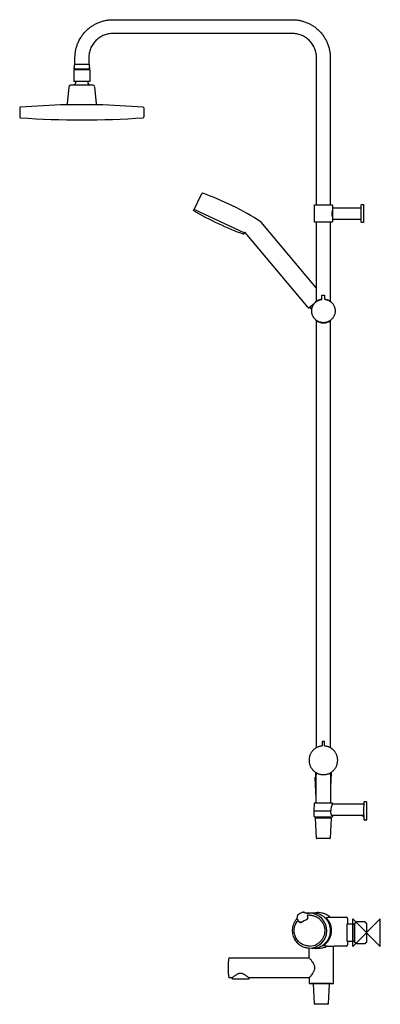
# Model space of a CAD drawing. Header units: millimetres. Extents: x -503 to 20, y -104 to 1324.
import ezdxf

# ---------------------------------------------------------------- set-up
doc = ezdxf.new("R2010")
doc.units = ezdxf.units.MM
doc.header["$MEASUREMENT"] = 0
doc.layers.add('ORIGIN', color=6, linetype='Continuous')
doc.layers.add('PLANNING', color=1, linetype='Continuous')

# ---------------------------------------------------------------- blocks, each defined once
blk = doc.blocks.new('731305-0011DB_r')
at = {"layer": 'ORIGIN'}
blk.add_lwpolyline([(-20, 20), (20, -20), (20, 20), (-20, -20), (-20, 20)], dxfattribs=at)
at = {"layer": 'PLANNING'}
for p, q in [((-424, 1250.9), (-424, 1233.9)), ((-401, 1250.9), (-401.1, 1233.9)), ((-401.1, 1233.9), (-424.1, 1233.9)), ((-250.5, 1046.5), (-238.8, 1071.5)), ((-249.4, 1048.7), (-176.9, 1014.9)), ((-72.5, 934.7), (-152.6, 1030.2)), ((-176.8, 1015), (-177.9, 1012.7)), ((-84.4, 906.2), (-176, 1015.2)), ((-75.5, 912.4), (-83, 906.1)), ((-75.7, 187.5), (-76.1, 176.6)), ((-49.8, 188), (-75.2, 188)), ((-4.6, 186.6), (-48.3, 186.6)), ((-4, 176.6), (-3.5, 189.6)), ((-3, 190.1), (-0.5, 190.1)), ((-76.1, 176.6), (-51.9, 176.6)), ((-75.8, 176.6), (-76, 176.4)), ((-76, 168.3), (-76, 176.4)), ((-3.5, 163.6), (-4, 176.6)), ((-76, 168.3), (-75.8, 168.1)), ((-75.8, 168.1), (-49.2, 168.1)), ((-72.5, 137), (-74, 166)), ((-73.5, 166.5), (-51.5, 166.5)), ((-72.6, 166.5), (-72.6, 168.1)), ((-51, 166), (-52.5, 137)), ((-52.4, 168.1), (-52.4, 166.5)), ((-4.7, 169.8), (-50.3, 169.8)), ((-49.2, 168.1), (-49, 168.3)), ((-49, 168.3), (-49, 169.8)), ((-6.2, 169.8), (-6.2, 169.2)), ((-6.2, 169.2), (-5.6, 169.8)), ((-0.5, 163.1), (-3, 163.1)), ((-53, 136.5), (-72, 136.5)), ((-92, 29.8), (-90.9, 29.8)), ((-88.8, 28.7), (-87.7, 28.7)), ((-87.4, 28.7), (-85.1, 28.7)), ((-98.1, 16.2), (-100.6, 21.1)), ((-100.6, 20.3), (-100.2, 20.3)), ((-98.9, 17.3), (-98.6, 17.3)), ((-97.9, 16), (-97.8, 15.8)), ((-95.7, 15.3), (-96.5, 15.3)), ((-84.9, 23), (-85.7, 24.5)), ((-79.2, 28.5), (-84.2, 28.1)), ((-50.3, 22.3), (-29.2, 22.3)), ((-27.7, 20.8), (-27.7, 12.4)), ((-17, 14), (-16.5, 14.5)), ((-16.5, 14.5), (-15.5, 14.5)), ((-15.5, 14.5), (-14.7, 16)), ((-2.4, 16), (-14.6, 16)), ((-2.3, 16), (-1.5, 14.5)), ((-1.5, 14.4), (-1.5, 14.5)), ((-1.5, 14.5), (-0.5, 14.5)), ((-0.5, 14.5), (0, 14)), ((-0.5, 14.5), (-0.5, 14.4)), ((-28.5, 12.4), (-28.5, -12.4)), ((-17.5, 12.4), (-28.5, 12.4)), ((-17.5, -12.4), (-17.5, 12.4)), ((-17, -14), (-17, 13.9)), ((0, 14), (0, -14)), ((-28.5, -12.4), (-17.5, -12.4)), ((-27.7, -12.4), (-27.7, -17)), ((-16.5, -14.5), (-17, -14)), ((0, -14), (-0.5, -14.5)), ((-84.4, -22.1), (-79.2, -22.5)), ((-83, -36.5), (-83, -22.2)), ((-74.7, -22.6), (-74.7, -22.6)), ((-74.5, -22.7), (-74.6, -22.7)), ((-73.8, -22.8), (-74, -22.8)), ((-73.6, -22.8), (-73.8, -22.8)), ((-73.5, -22.8), (-73.6, -22.8)), ((-73.3, -22.8), (-73.5, -22.8)), ((-48, -73.7), (-48, -19.3)), ((-29.2, -19.3), (-46.7, -19.3)), ((-15.5, -14.5), (-16.5, -14.5)), ((-14.7, -15.9), (-15.5, -14.5)), ((-2.4, -16), (-14.6, -16)), ((-1.5, -14.5), (-2.3, -15.9)), ((-0.5, -14.5), (-1.5, -14.5)), ((-199.5, -36.5), (-83, -36.5)), ((-194.6, -65.5), (-199.5, -65.5)), ((-194.4, -67.3), (-194.4, -65.3)), ((-170.6, -67.3), (-194.4, -67.3)), ((-170.6, -65.3), (-170.6, -67.3)), ((-83, -65.5), (-170.4, -65.5)), ((-83, -65.5), (-83, -73.7)), ((-83, -73.7), (-48, -73.7)), ((-80.1, -73.8), (-80.2, -73.7)), ((-50.9, -73.8), (-80.1, -73.8)), ((-75.5, -103.3), (-76.9, -74.3)), ((-54, -74.3), (-55.5, -103.3)), ((-50.8, -73.7), (-50.9, -73.8)), ((-56, -103.8), (-75, -103.8))]:
    blk.add_line(p, q, dxfattribs=at)
for points in [[(-401, 1250.9), (-424, 1250.9)], [(-396.5, 1228.9), (-428.8, 1228.9)], [(-421.5, 1231.5), (-421.5, 1233.9)], [(-403.6, 1231.5), (-403.6, 1233.9)], [(-431.3, 1226.6), (-433.6, 1201.6)], [(-394, 1226.6), (-391.7, 1201.6)], [(-390.3, 1200.3), (-435.1, 1200.3)], [(-502.6, 1195.7), (-502.6, 1182.6)], [(-322.8, 1195.7), (-322.7, 1182.6)], [(-81.9, 906.3), (-81.9, 907.1)]]:
    blk.add_lwpolyline(points, dxfattribs=at)
for centre, radius, start, end in [((-422.3, 1251.6), 0.8, 89.2962, 238.6043), ((-402.8, 1251.6), 0.8, 301.3957, 90.7038), ((-428.8, 1226.4), 2.5, 89.9515, 174.9679), ((-417.1, 1226), 7, 128.2779, 155.7056), ((-407.9, 1226), 7, 24.2944, 51.7221), ((-396.5, 1226.4), 2.5, 5.0321, 90.0485), ((-412.7, 161.6), 1038.9, 91.2358, 94.9148), ((-435.1, 1201.8), 1.5, 271.4818, 354.4078), ((-412.7, 161.6), 1038.9, 91.2354, 91.2358), ((-390.2, 1201.8), 1.5, 185.5922, 268.5182), ((-412.7, 161.6), 1038.9, 85.0852, 88.7646), ((-501.6, 1195.7), 1, 94.9146, 179.9209), ((-323.8, 1195.7), 1, 0.0792, 85.0854), ((-501.5, 1182.7), 1.07, 179.9207, 265.9151), ((-412.7, 2427), 1248.6, 265.9151, 274.0849), ((-323.8, 1182.7), 1.07, 274.0849, 0.0794), ((-237.9, 1071.1), 1, 70.6962, 155.0002), ((-367.7, 700.3), 393.9, 56.9626, 70.6962), ((10.9, 1512.3), 534.1, 240.705, 249.295), ((-153.8, 1029.1), 1.63, 43.277, 61.3789), ((-176.3, 1014.8), 0.552, 47.6881, 162.6953), ((-83.7, 906.8), 1, 220, 309.9973), ((-75.4, 187.7), 0.302, 133.9702, 152.3798), ((-75.2, 187.6), 0.493, 152.9471, 164.7636), ((-75.2, 187.6), 0.563, 164.7636, 175.376), ((-73.5, 187.4), 2.25, 175.376, 178), ((-75.4, 187.7), 0.298, 115.4721, 134.1779), ((-75.3, 187.5), 0.462, 102.8306, 115.4587), ((-75.3, 187.4), 0.595, 92.9128, 102.9476), ((-75.2, 186.7), 1.33, 89.0819, 93.5296), ((-31.8, 176.5), 20.1, 149.1866, 179.7171), ((-4.6, 187.6), 1, 270, 355.4352), ((-3, 189.6), 0.5, 90, 178), ((-0.5, 189.6), 0.5, 0, 90), ((-73.5, 166), 0.5, 90, 179.9986), ((-51.5, 166), 0.5, 0.0011, 90.0003), ((-3, 163.6), 0.5, 182, 270), ((-0.5, 163.6), 0.5, 270, 0.0432), ((-72, 137), 0.5, 182.8612, 270.005), ((-53, 137), 0.5, 269.9986, 357.1353), ((-82.5, 3.2), 28.3, 110.7123, 126.4215), ((-92, 28.3), 1.48, 90.0004, 110.7123), ((-90.9, 28.3), 1.5, 45.9228, 90.1116), ((-88.1, 31.2), 2.48, 225.9228, 261.2594), ((-87.7, 26.5), 2.16, 80.7827, 89.5672), ((-85.1, 27.5), 1.21, 32.4636, 90.2667), ((-99.6, 21.6), 1.21, 139.8663, 207.8574), ((-100.6, 20), 0.305, 96.724, 137.019), ((-102.4, 24.1), 2.53, 319.8784, 10.3486), ((-98.4, 24.8), 1.51, 126.4215, 190.3732), ((-99.3, 17.1), 0.495, 89.9113, 140.3454), ((-99.3, 17.1), 0.494, 27.9483, 89.9113), ((-96.5, 17), 1.73, 207.8664, 269.8352), ((-96.1, 16.8), 1.98, 208.0417, 266.2136), ((-96.3, 16.8), 1.99, 273.7932, 298.4163), ((-95.7, 17.2), 1.94, 270.001, 296.923), ((-1092, 1857), 2094.4, 298.4163, 298.718), ((-82.7, 3.4), 24.7, 93.9425, 100.0319), ((-85.3, 24.7), 0.5, 96.8521, 208.1289), ((-86.7, 22.1), 2.01, 298.718, 28.0012), ((-82.7, 3.4), 22, 90.0001, 96.8521), ((-82.7, 3.4), 24.7, 89.2314, 93.9426), ((-82.7, 3), 25.2, 269.2314, 89.2314), ((-76.8, 3.1), 26.1, 303.8276, 44.8094), ((-39.6, -105.7), 128.5, 97.912, 98.3532), ((-29.2, 20.8), 1.5, 0.0041, 89.9882), ((-82.7, 2.7), 22.1, 270.0121, 298.5836), ((-77.5, 2.6), 25.1, 266.0896, 298.5671), ((-71.6, -6.8), 16.1, 259.8116, 261.7318), ((-45.9, 87.2), 107, 261.1788, 264.4584), ((-56.2, -20.3), 1.02, 89.5645, 120.2598), ((-46.7, 2044.3), 2063.6, 269.7361, 270.0006), ((-29.2, -17.8), 1.5, 270.0011, 359.9996), ((-71.4, -50.8), 129.1, 173.6749, 179.6318), ((-199.5, -36.6), 0.2, 90, 173.6749), ((-55.6, -50.9), 144.9, 179.6318, 180.3682), ((-71.4, -51.1), 129.1, 180.3682, 186.3251), ((-199.5, -65.3), 0.2, 186.304, 270.0211), ((-76.4, -74.3), 0.5, 90, 179.9986), ((-54.5, -74.3), 0.5, 0.0011, 90.0003), ((-75, -103.3), 0.5, 182.8612, 270.005), ((-56, -103.3), 0.5, 269.9986, 357.1353)]:
    blk.add_arc(centre, radius, start, end, dxfattribs=at)
for points, weights in [([(-422.5, 1268.8), (-422.4, 1323.7), (-367.5, 1323.7)], [1, 0.707723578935, 1]), ([(-107.5, 1323.7), (-52.5, 1323.7), (-52.5, 1268.7)], [1, 0.707106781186, 1]), ([(-367.5, 1303.7), (-402.4, 1303.7), (-402.5, 1268.8)], [1, 0.707723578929, 1]), ([(-72.5, 1268.7), (-72.5, 1303.7), (-107.5, 1303.7)], [1, 0.707106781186, 1]), ([(-75.5, 1054.6), (-75.5, 1055.1), (-75, 1055.1)], [1, 0.707106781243, 1]), ([(-50, 1055.1), (-49.5, 1055.1), (-49.5, 1054.6)], [1, 0.707106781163, 1]), ([(-75, 1030.1), (-75.5, 1030.1), (-75.5, 1030.6)], [1, 0.707106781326, 1]), ([(-49.5, 1030.6), (-49.5, 1030.1), (-50, 1030.1)], [1, 0.707106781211, 1]), ([(-73.5, 914.9), (-69.7, 918), (-64.7, 918.6)], [1, 0.961288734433, 1]), ([(-65.1, 918.2), (-64.7, 918.3), (-64.7, 918.7)], [1, 0.757580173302, 1]), ([(-64.8, 923.9), (-64.8, 924.4), (-64.3, 924.4)], [1, 0.731465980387, 1]), ([(-64.3, 924.4), (-62.9, 924.5), (-61.5, 924.5)], [1, 0.998114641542, 1]), ([(-61.5, 924.5), (-61, 924.4), (-61, 924)], [1, 0.73146597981, 1]), ([(-60.9, 918.8), (-60.9, 918.4), (-60.4, 918.3)], [1, 0.757580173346, 1]), ([(-63.9, 277), (-64.4, 277), (-64.4, 276.5)], [1, 0.707106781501, 1]), ([(-60.7, 276.5), (-60.7, 277), (-61.1, 277)], [1, 0.707106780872, 1]), ([(-64.4, 271.1), (-64.4, 270.7), (-64.8, 270.6)], [1, 0.745179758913, 1]), ([(-60.2, 270.6), (-60.7, 270.7), (-60.7, 271.1)], [1, 0.745180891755, 1]), ([(-74, 226.8), (-74, 226.5), (-73.7, 226.5)], [1, 0.707106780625, 1]), ([(-72.9, 227.6), (-72.9, 227.6), (-72.8, 227.6)], [0.946548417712, 0.970253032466, 1]), ([(-51, 226.8), (-51, 226.5), (-51.3, 226.5)], [1, 0.707106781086, 1]), ([(-82.7, 25.4), (-69.4, 25.4), (-63.1, 13.6)], [0.967832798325, 0.844859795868, 1]), ([(-55.2, 15.1), (-62.9, 29.6), (-79.2, 28.5)], [1, 0.78946811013, 0.881597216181]), ([(-65.4, -19.4), (-43.2, -7.3), (-55.2, 15.1)], [1, 0.707106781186, 1]), ([(-50.3, 22.3), (-54.6, 22), (-57.3, 21.7)], [1, 0.999794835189, 1]), ([(-16.5, 14.5), (-16.5, 14.5), (-16.5, 14.4)], [0.961707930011, 0.979405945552, 1]), ([(-15.5, 14.5), (-15.5, 14.5), (-15.5, 14.4)], [0.989618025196, 0.993611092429, 1]), ([(-63.1, 13.6), (-52.6, -6.1), (-72.1, -16.7)], [1, 0.707106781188, 1]), ([(-17, 13.9), (-17, 14), (-17, 14)], [1, 0.979909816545, 0.962575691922])]:
    blk.add_rational_spline(points, weights, degree=2, dxfattribs=at)
for points, degree in [([(-367.5, 1323.7), (-237.5, 1323.7), (-107.5, 1323.7)], 2), ([(-107.5, 1303.7), (-237.5, 1303.7), (-367.5, 1303.7)], 2), ([(-423.3, 1258.7), (-423.7, 1256.1), (-424, 1253.4)], 2), ([(-401.7, 1258.7), (-412.5, 1258.7), (-423.3, 1258.7)], 2), ([(-422.5, 1258.7), (-422.5, 1263.8), (-422.5, 1268.8)], 2), ([(-402.5, 1268.8), (-402.5, 1263.7), (-402.5, 1258.7)], 2), ([(-401, 1253.4), (-401.4, 1256), (-401.7, 1258.7)], 2), ([(-72.5, 1055.1), (-72.5, 1161.9), (-72.5, 1268.7)], 2), ([(-52.5, 1268.7), (-52.5, 1161.9), (-52.5, 1055.1)], 2), ([(-424, 1253.4), (-424, 1252.9), (-424, 1252.4)], 2), ([(-424, 1252.4), (-412.5, 1252.4), (-401, 1252.4)], 2), ([(-401, 1252.4), (-401, 1252.9), (-401, 1253.4)], 2), ([(-75.5, 1030.6), (-75.5, 1042.6), (-75.5, 1054.6)], 2), ([(-75, 1055.1), (-62.5, 1055.1), (-50, 1055.1)], 2), ([(-49.5, 1054.6), (-49.5, 1050.9), (-49.5, 1047.2)], 2), ([(-49.5, 1047.2), (-49.3, 1047.2), (-49, 1047.2)], 2), ([(-49, 1034.6), (-49, 1042.6), (-49, 1050.6)], 2), ([(-48.5, 1051.1), (-47.6, 1051.1), (-46.7, 1051.1)], 2), ([(-46.7, 1051.1), (-27.1, 1051.1), (-7.5, 1051.1)], 2), ([(-7.5, 1055.1), (-7.3, 1055.4), (-7, 1055.6)], 2), ([(-7.5, 1030.1), (-7.5, 1042.6), (-7.5, 1055.1)], 2), ([(-7, 1055.6), (-5.9, 1055.6), (-4.7, 1055.6)], 2), ([(-4.5, 1055.4), (-4.5, 1042.6), (-4.5, 1029.8)], 2), ([(-50, 1030.1), (-62.5, 1030.1), (-75, 1030.1)], 2), ([(-72.5, 915.6), (-72.5, 972.9), (-72.5, 1030.1)], 2), ([(-52.5, 1030.1), (-52.5, 972.9), (-52.5, 915.6)], 2), ([(-49.5, 1038.1), (-49.3, 1038.1), (-49, 1038.1)], 2), ([(-49.5, 1038.1), (-49.5, 1034.4), (-49.5, 1030.6)], 2), ([(-7.5, 1034.1), (-28, 1034.1), (-48.5, 1034.1)], 2), ([(-7, 1029.6), (-7.3, 1029.9), (-7.5, 1030.1)], 2), ([(-4.7, 1029.6), (-5.9, 1029.6), (-7, 1029.6)], 2), ([(-73.5, 914.4), (-73.5, 914.6), (-73.5, 914.9)], 2), ([(-64.7, 918.7), (-64.7, 921.3), (-64.8, 923.9)], 2), ([(-61, 924), (-60.9, 921.4), (-60.9, 918.8)], 2), ([(-51.5, 914.9), (-51.5, 914.6), (-51.5, 914.4)], 2), ([(-81.9, 906.3), (-80.6, 905), (-79.4, 903.6)], 2), ([(-79.4, 903), (-79.4, 903), (-79.4, 903)], 2), ([(-73.5, 888.5), (-73.5, 888.3), (-73.5, 888)], 2), ([(-72.5, 268.2), (-72.5, 577.7), (-72.5, 887.3)], 2), ([(-52.5, 887.3), (-52.5, 577.7), (-52.5, 268.2)], 2), ([(-51.5, 888), (-51.5, 888.3), (-51.5, 888.5)], 2), ([(-64.4, 276.5), (-64.4, 273.8), (-64.4, 271.1)], 2), ([(-61.1, 277), (-62.5, 277), (-63.9, 277)], 2), ([(-60.7, 271.1), (-60.7, 273.8), (-60.7, 276.5)], 2), ([(-74, 232.7), (-74, 229.8), (-74, 226.8)], 2), ([(-72.8, 232), (-72.8, 230.5), (-72.8, 229)], 2), ([(-72.9, 227.6), (-72.8, 228.3), (-72.8, 229)], 2), ([(-52.2, 229), (-52.2, 230.5), (-52.2, 232)], 2), ([(-52.2, 229), (-52.2, 228.3), (-52.2, 227.6)], 2), ([(-51, 232.7), (-51, 229.8), (-51, 226.8)], 2), ([(-73, 196), (-73.7, 210.5), (-74.5, 225)], 2), ([(-74, 225.5), (-73.4, 225.5), (-72.9, 225.5)], 2), ([(-73.7, 226.5), (-73.3, 226.5), (-72.9, 226.5)], 2), ([(-72.9, 188), (-72.9, 207.8), (-72.9, 227.6)], 2), ([(-52.2, 227.6), (-52.2, 207.8), (-52.2, 188)], 2), ([(-51.3, 226.5), (-51.7, 226.5), (-52.2, 226.5)], 2), ([(-52.2, 225.5), (-52.1, 225.5), (-52, 225.5)], 2), ([(-51.5, 225), (-51.8, 218.6), (-52.2, 212.2)], 2), ([(-72.9, 196), (-72.9, 196), (-73, 196)], 2), ([(0, 189.6), (0, 176.6), (0, 163.6)], 2), ([(-58.3, 21.5), (-58.3, 21.5), (-58.3, 21.5), (-58.3, 21.5)], 3)]:
    blk.add_open_spline(points, degree=degree, dxfattribs=at)
for points, knots in [([(-49.5, 1047.2), (-49.5, 1047.1), (-49.6, 1046.9), (-49.7, 1046.5), (-49.9, 1045.8), (-50.1, 1044.8), (-50.3, 1043.7), (-50.3, 1042.6), (-50.3, 1041.5), (-50.1, 1040.4), (-49.9, 1039.5), (-49.7, 1038.8), (-49.6, 1038.4), (-49.5, 1038.2), (-49.5, 1038.1)], [109.58995, 109.58995, 109.58995, 109.58995, 109.891379, 110.202967, 110.849176, 111.986071, 113.149474, 114.209944, 115.271505, 116.43619, 117.568743, 118.212515, 118.524575, 118.82791, 118.82791, 118.82791, 118.82791]), ([(-60.9, 918.7), (-59.9, 918.6), (-58.6, 918.4), (-56.7, 917.8), (-55, 917.1), (-53.4, 916.3), (-52.4, 915.6), (-51.9, 915.2), (-51.6, 915), (-51.5, 914.9)], [-1.838914, -1.838914, -1.838914, -1.838914, 1.049063, 2.051136, 4.250732, 6.39122, 7.433527, 7.944122, 8.423656, 8.423656, 8.423656, 8.423656]), ([(-73.5, 888), (-73.4, 887.9), (-73.2, 887.8), (-72.8, 887.5), (-72.1, 887), (-70.6, 886), (-68.3, 885), (-65.5, 884.3), (-63.5, 884.1), (-62.5, 884.1)], [0, 0, 0, 0, 0.347106, 0.714298, 1.532491, 3.033079, 5.985802, 8.947228, 11.914632, 11.914632, 11.914632, 11.914632]), ([(-62.5, 884.1), (-62, 884.1), (-61, 884.1), (-59.5, 884.3), (-58, 884.7), (-56.2, 885.2), (-53.9, 886.3), (-52.3, 887.4), (-51.5, 888)], [11.914632, 11.914632, 11.914632, 11.914632, 13.466232, 14.98846, 16.453301, 17.840296, 20.796343, 23.828886, 23.828886, 23.828886, 23.828886]), ([(-49.3, 187.6), (-49.3, 187.6), (-49.3, 187.7), (-49.3, 187.8), (-49.4, 187.9), (-49.5, 188), (-49.7, 188), (-49.7, 188), (-49.8, 188)], [45.2813132, 45.2813132, 45.2813132, 45.2813132, 45.3949517, 45.4886295, 45.6575394, 45.8294865, 45.9276762, 46.0554089, 46.0554089, 46.0554089, 46.0554089]), ([(-48.3, 186.6), (-48.4, 186.6), (-48.5, 186.6), (-48.7, 186.6), (-48.9, 186.7), (-49, 186.8), (-49.2, 186.9), (-49.2, 187.1), (-49.3, 187.3), (-49.3, 187.4), (-49.3, 187.5), (-49.3, 187.6)], [43.669118, 43.669118, 43.669118, 43.669118, 43.925526, 44.125237, 44.304155, 44.4726, 44.643248, 44.830971, 45.033543, 45.135657, 45.281313, 45.281313, 45.281313, 45.281313]), ([(-50.5, 170), (-50.6, 170.3), (-50.8, 170.8), (-51.2, 172), (-51.6, 173.4), (-51.8, 175), (-51.9, 176.1), (-51.9, 176.6)], [47.854974, 47.854974, 47.854974, 47.854974, 48.790944, 49.720404, 51.445736, 53.058579, 54.669417, 54.669417, 54.669417, 54.669417]), ([(-50.3, 169.8), (-50.3, 169.8), (-50.3, 169.8), (-50.4, 169.8), (-50.4, 169.9), (-50.5, 169.9), (-50.5, 170), (-50.5, 170)], [47.5542717, 47.5542717, 47.5542717, 47.5542717, 47.6142022, 47.6813141, 47.7613592, 47.8096636, 47.8549737, 47.8549737, 47.8549737, 47.8549737]), ([(-3.7, 168.2), (-3.7, 168.3), (-3.7, 168.5), (-3.8, 168.9), (-4, 169.2), (-4.2, 169.5), (-4.4, 169.6), (-4.6, 169.7), (-4.7, 169.8), (-4.7, 169.8)], [0, 0, 0, 0, 0.290076, 0.586535, 1.14768, 1.410211, 1.644381, 1.847865, 2.023745, 2.023745, 2.023745, 2.023745]), ([(-52.2, 22.2), (-54.1, 23.9), (-56.9, 25.7), (-61.2, 27.6), (-64.7, 28.6), (-68.3, 29.1), (-71.9, 29.1), (-74.1, 28.8), (-75.5, 28.4)], [54.065177, 54.065177, 54.065177, 54.065177, 61.696612, 63.853767, 68.322803, 72.579845, 74.683552, 79.132202, 79.132202, 79.132202, 79.132202]), ([(-100.8, 20.2), (-101.7, 19.3), (-103.3, 17.2), (-105.3, 13.8), (-106.7, 10.1), (-107.5, 6.3), (-107.7, 2.3), (-107.3, -1.6), (-106.3, -5.4), (-105.2, -7.8), (-104.6, -8.9)], [5.023829, 5.023829, 5.023829, 5.023829, 8.927745, 12.851537, 16.77712, 20.703446, 24.62912, 28.568553, 32.48826, 36.41304, 36.41304, 36.41304, 36.41304]), ([(-102.2, -7.6), (-102.8, -6.7), (-103.7, -4.6), (-104.5, -1.4), (-105, 1.9), (-104.9, 5.3), (-104.3, 8.6), (-103.2, 11.8), (-101.7, 14.8), (-100.4, 16.6), (-99.7, 17.4)], [60.143037, 60.143037, 60.143037, 60.143037, 63.491378, 66.828944, 70.169793, 73.512896, 76.856903, 80.20068, 83.543429, 86.868313, 86.868313, 86.868313, 86.868313]), ([(-104.6, -8.9), (-103.6, -10.8), (-101.2, -14.3), (-96.3, -18.4), (-91.5, -20.7), (-87.5, -21.7), (-85.4, -22), (-84.4, -22.1)], [36.41304, 36.41304, 36.41304, 36.41304, 42.735258, 49.036138, 55.334548, 58.470337, 61.616791, 61.616791, 61.616791, 61.616791]), ([(-82.7, -19.4), (-83.7, -19.4), (-85.7, -19.3), (-89.6, -18.5), (-94.2, -16.5), (-98.9, -12.7), (-101.3, -9.4), (-102.2, -7.6)], [36.185003, 36.185003, 36.185003, 36.185003, 39.170064, 42.161965, 48.140609, 54.138459, 60.143037, 60.143037, 60.143037, 60.143037]), ([(-74.6, -22.7), (-74.7, -22.6), (-74.8, -22.6), (-75.2, -22.6), (-75.8, -22.5), (-76.4, -22.5), (-76.8, -22.5)], [61.123221, 61.123221, 61.123221, 61.123221, 61.328148, 61.571483, 62.131554, 63.329376, 63.329376, 63.329376, 63.329376]), ([(-56.7, -19.4), (-57.3, -19.8), (-58.6, -20.4), (-61.2, -21.6), (-64.7, -22.6), (-68.3, -23.1), (-71.2, -23.1), (-72.6, -22.9), (-73.3, -22.8)], [42.546412, 42.546412, 42.546412, 42.546412, 44.63632, 46.793475, 51.262511, 55.519552, 57.62326, 59.802562, 59.802562, 59.802562, 59.802562]), ([(-27.7, -17), (-27.7, -17), (-27.6, -17.1), (-27.6, -17.3), (-27.6, -17.5), (-27.6, -17.7), (-27.7, -17.8), (-27.7, -17.8)], [3.9984592, 3.9984592, 3.9984592, 3.9984592, 4.1523093, 4.2898251, 4.5172221, 4.6963391, 4.8552434, 4.8552434, 4.8552434, 4.8552434]), ([(-83, -36.5), (-83, -36.5), (-82.6, -36.9), (-81.4, -38.4), (-80.5, -39.5), (-79.4, -41), (-79.3, -41.3), (-79.1, -41.5)], [703.6929968, 703.6929968, 703.6929968, 703.6929968, 703.8179968, 703.8179968, 703.9429968, 703.9429968, 703.9662182, 703.9662182, 703.9662182, 703.9662182]), ([(-79.1, -41.5), (-78.5, -42.4), (-77.5, -43.9), (-76.4, -46.1), (-75.8, -47.8), (-75.4, -49.4), (-75.3, -50.9), (-75.4, -52.5), (-75.8, -54.1), (-76.4, -55.8), (-77.5, -57.9), (-78.5, -59.5), (-79.2, -60.5)], [703.966218, 703.966218, 703.966218, 703.966218, 707.28408, 709.340076, 711.10757, 712.764747, 714.283978, 715.801647, 717.456071, 719.218905, 721.106082, 724.755939, 724.755939, 724.755939, 724.755939]), ([(-170.4, -65.5), (-170.7, -65.2), (-171.4, -64.6), (-172.7, -63.6), (-174.1, -62.5), (-175.7, -61.4), (-177.2, -60.5), (-178.7, -59.8), (-180, -59.3), (-181.2, -59), (-182.5, -58.9), (-183.8, -59), (-185, -59.3), (-186.3, -59.8), (-187.8, -60.5), (-189.3, -61.4), (-190.9, -62.5), (-192.4, -63.6), (-193.6, -64.6), (-194.3, -65.2), (-194.6, -65.5)], [818.43896, 818.43896, 818.43896, 818.43896, 819.756542, 821.064407, 823.272206, 825.176203, 826.998657, 828.553086, 829.911778, 831.171779, 832.439741, 833.707548, 834.966012, 836.322004, 837.877965, 839.702097, 841.605491, 843.886886, 845.116817, 846.432836, 846.432836, 846.432836, 846.432836]), ([(-79.2, -60.5), (-79.3, -60.7), (-79.6, -61.1), (-80.2, -61.9), (-80.9, -62.9), (-81.8, -63.9), (-82.5, -64.8), (-82.8, -65.2), (-83, -65.5)], [724.755939, 724.755939, 724.755939, 724.755939, 725.512711, 726.20925, 727.701593, 729.313388, 730.243292, 731.03896, 731.03896, 731.03896, 731.03896])]:
    blk.add_open_spline(points, degree=3, knots=knots, dxfattribs=at)
for points, weights, knots in [([(-49, 1050.6), (-49, 1050.9), (-48.9, 1051), (-48.7, 1051.1), (-48.5, 1051.1)], [1, 0.923805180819, 1, 0.923805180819, 1], [52.7853973, 52.7853973, 52.7853973, 53.1780961, 53.1780961, 53.5707948, 53.5707948, 53.5707948]), ([(-4.7, 1055.6), (-4.6, 1055.6), (-4.6, 1055.6), (-4.5, 1055.5), (-4.5, 1055.4)], [1, 0.923879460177, 1, 0.923879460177, 1], [129.9901168, 129.9901168, 129.9901168, 130.1471961, 130.1471961, 130.3042753, 130.3042753, 130.3042753]), ([(-48.5, 1034.1), (-48.7, 1034.1), (-48.9, 1034.3), (-49, 1034.4), (-49, 1034.6)], [1, 0.923879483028, 1, 0.923879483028, 1], [36, 36, 36, 36.3926987, 36.3926987, 36.7853973, 36.7853973, 36.7853973]), ([(-4.5, 1029.8), (-4.5, 1029.8), (-4.6, 1029.7), (-4.6, 1029.6), (-4.7, 1029.6)], [1, 0.923863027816, 1, 0.923863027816, 1], [155.9042753, 155.9042753, 155.9042753, 156.0613547, 156.0613547, 156.2184341, 156.2184341, 156.2184341]), ([(-60.4, 918.3), (-44.7, 916.4), (-45.5, 900.5), (-46.4, 884.7), (-62.2, 884.4), (-78.1, 884.2), (-79.4, 900), (-80.8, 915.8), (-65.1, 918.2)], [1, 0.731268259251, 1, 0.731268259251, 1, 0.731268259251, 1, 0.731268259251, 1], [2.256933, 2.256933, 2.256933, 27.682173, 27.682173, 53.107412, 53.107412, 78.532651, 78.532651, 103.957891, 103.957891, 103.957891]), ([(-64.8, 270.6), (-84.3, 268.5), (-83.2, 248.9), (-82.1, 229.2), (-62.5, 229.2), (-42.9, 229.2), (-41.8, 248.9), (-40.7, 268.5), (-60.2, 270.6)], [1, 0.726422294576, 1, 0.726422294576, 1, 0.726422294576, 1, 0.726422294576, 1], [177.162183, 177.162183, 177.162183, 208.606511, 208.606511, 240.050838, 240.050838, 271.495166, 271.495166, 302.939494, 302.939494, 302.939494]), ([(-74.5, 225), (-74.5, 225.2), (-74.3, 225.3), (-74.2, 225.5), (-74, 225.5)], [1, 0.91904419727, 1, 0.91904419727, 1], [29.0362274, 29.0362274, 29.0362274, 29.4414648, 29.4414648, 29.8467022, 29.8467022, 29.8467022]), ([(-52, 225.5), (-51.8, 225.5), (-51.7, 225.3), (-51.5, 225.2), (-51.5, 225)], [1, 0.919007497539, 1, 0.919007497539, 1], [0, 0, 0, 0.4052402, 0.4052402, 0.8104804, 0.8104804, 0.8104804])]:
    blk.add_rational_spline(points, weights, degree=2, knots=knots, dxfattribs=at)

msp = doc.modelspace()

# ---------------------------------------------------------------- block references
msp.add_blockref('731305-0011DB_r', (0, 0))

doc.saveas('drawing.dxf')
